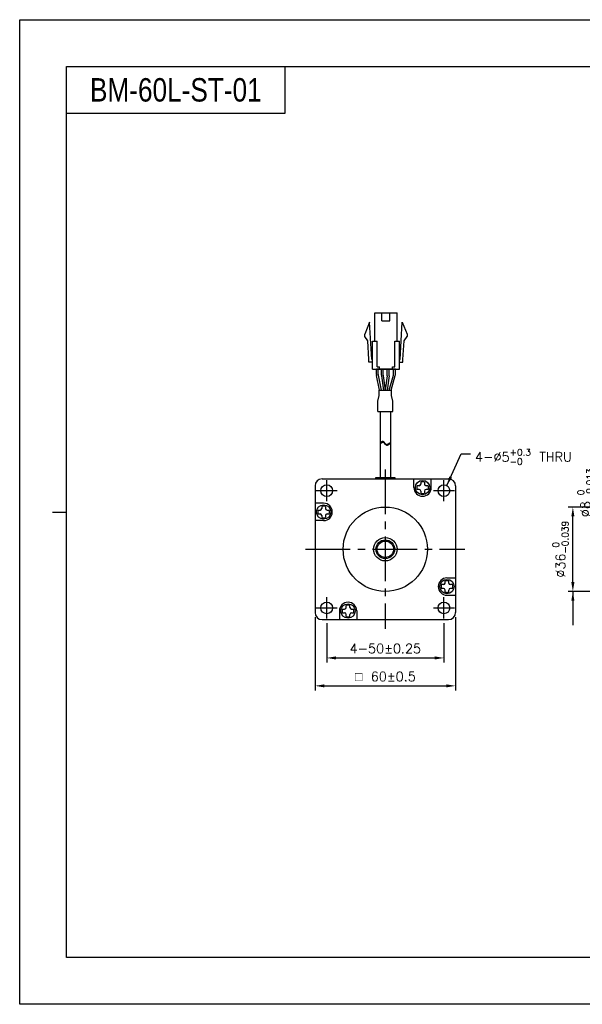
# Model space of a CAD drawing. Header units: millimetres. Extents: x 0 to 594, y 0 to 420.
# Tile 1 of 2: x 0 to 240, y 0 to 420. Entities that reach past the tile are written whole.
import ezdxf

# ---------------------------------------------------------------- set-up
doc = ezdxf.new("R2010")
doc.units = ezdxf.units.MM
doc.header["$PDSIZE"] = -1
doc.linetypes.add('CENTER2', pattern=[28.575, 19.05, -3.175, 3.175, -3.175])
doc.layers.add('\\M+5B4D6\\M+5CAB5\\M+5CFDF', color=7, linetype='Continuous', lineweight=25)
doc.styles.add('H', font='txt')
doc.styles.get("Standard").update_dxf_attribs({"font": 'txt.shx', "bigfont": 'whgtxt.shx'})
doc.dimstyles.new('ISO-25', dxfattribs={"dimtxt": 2.5, "dimasz": 2.5, "dimexe": 1.25, "dimexo": 0.625, "dimtad": 1, "dimtxsty": 'Standard', "dimcen": 2.5, "dimadec": 0, "dimazin": 0, "dimtfac": 1, "dimtmove": 0, "dimatfit": 3, "dimfxl": 0, "dimarcsym": 0})

# ---------------------------------------------------------------- blocks, each defined once
blk = doc.blocks.new('*D7')
at = {"color": 8, "lineweight": -2}
for p, q in [((126.04, 165.11), (126.04, 133.84)), ((186.04, 165.11), (186.04, 133.84)), ((130.04, 135.84), (182.04, 135.84))]:
    blk.add_line(p, q, dxfattribs=at)
at = {"color": 8}
for points in [[(130.04, 136.5), (130.04, 135.17), (126.04, 135.84)], [(182.04, 136.5), (182.04, 135.17), (186.04, 135.84)]]:
    blk.add_solid(points, dxfattribs=at)
at = {"layer": 'Defpoints', "color": 0}
for p in [(126.04, 167.11), (186.04, 167.11), (186.04, 135.84)]:
    blk.add_point(p, dxfattribs=at)
at = {"color": 3, "insert": (156.04, 139.84), "char_height": 4, "attachment_point": 5}
blk.add_mtext('\\A1;{\\Famgdt;o} 60±0.5', dxfattribs=at)
blk = doc.blocks.new('*D8')
at = {"color": 8, "lineweight": -2}
for p, q in [((131.04, 162.61), (131.04, 145.75)), ((181.04, 162.61), (181.04, 145.75)), ((135.04, 147.75), (177.04, 147.75))]:
    blk.add_line(p, q, dxfattribs=at)
at = {"color": 8}
for points in [[(135.04, 148.42), (135.04, 147.08), (131.04, 147.75)], [(177.04, 148.42), (177.04, 147.08), (181.04, 147.75)]]:
    blk.add_solid(points, dxfattribs=at)
at = {"layer": 'Defpoints', "color": 0}
for p in [(131.04, 164.61), (181.04, 164.61), (181.04, 147.75)]:
    blk.add_point(p, dxfattribs=at)
at = {"color": 3, "insert": (156.04, 151.75), "char_height": 4, "attachment_point": 5}
blk.add_mtext('\\A1;4-50±0.25', dxfattribs=at)
blk = doc.blocks.new('*D10')
at = {"color": 8, "lineweight": -2}
for p, q in [((286.49, 212.11), (234.08, 212.11)), ((236.08, 180.11), (236.08, 208.11)), ((286.49, 176.11), (234.08, 176.11))]:
    blk.add_line(p, q, dxfattribs=at)
at = {"color": 8}
for points in [[(235.42, 208.11), (236.75, 208.11), (236.08, 212.11)], [(235.42, 180.11), (236.75, 180.11), (236.08, 176.11)]]:
    blk.add_solid(points, dxfattribs=at)
at = {"layer": 'Defpoints', "color": 0}
for p in [(236.08, 212.11), (288.49, 212.11), (288.49, 176.11)]:
    blk.add_point(p, dxfattribs=at)
at = {"color": 3, "insert": (230.82, 194.11), "char_height": 4, "attachment_point": 5, "rotation": 90}
blk.add_mtext('\\A1;%%C36{\\H2.800000;\\S 0^ -0.039;}', dxfattribs=at)
blk = doc.blocks.new('*D14')
at = {"color": 8, "lineweight": -2}
for p, q in [((246.68, 202.11), (246.68, 230.24)), ((283.36, 198.11), (244.68, 198.11)), ((246.68, 190.11), (246.68, 198.11)), ((267.99, 190.11), (244.68, 190.11)), ((246.68, 186.11), (246.68, 182.11))]:
    blk.add_line(p, q, dxfattribs=at)
at = {"color": 8}
for points in [[(246.01, 202.11), (247.35, 202.11), (246.68, 198.11)], [(246.01, 186.11), (247.35, 186.11), (246.68, 190.11)]]:
    blk.add_solid(points, dxfattribs=at)
at = {"layer": 'Defpoints', "color": 0}
for p in [(246.68, 198.11), (285.36, 198.11), (269.99, 190.11)]:
    blk.add_point(p, dxfattribs=at)
at = {"color": 3, "insert": (241.41, 218.17), "char_height": 4, "attachment_point": 5, "rotation": 90}
blk.add_mtext('\\A1;%%C8{\\H2.800000;\\S 0^ -0.013;}', dxfattribs=at)

msp = doc.modelspace()

# ---------------------------------------------------------------- linework, layer by layer
for p, q in [((113.2289, 400), (113.2289, 380)), ((113.2289, 380), (20, 380)), ((151.5474, 282.9217), (151.5474, 294.9217)), ((154.5974, 291.5217), (154.5974, 294.9217)), ((157.9974, 291.5217), (157.9974, 294.9217)), ((161.0474, 282.9217), (161.0474, 294.9217)), ((149.2974, 290.9217), (147.2974, 285.9217)), ((150.2474, 275.1217), (149.2974, 290.9217)), ((162.3474, 275.1217), (163.2974, 290.9217)), ((163.2974, 290.9217), (165.2974, 285.9217)), ((147.2974, 284.9217), (147.2974, 285.9217)), ((165.2974, 285.9217), (165.2974, 284.9217)), ((148.5746, 282.9497), (147.2974, 284.9217)), ((149.0496, 275.0497), (148.5746, 282.9497)), ((150.5474, 270.9217), (150.5474, 282.9217)), ((152.5474, 271.9217), (152.5474, 282.9217)), ((160.0474, 271.9217), (160.0474, 282.9217)), ((162.0474, 270.9217), (162.0474, 282.9217)), ((163.5452, 275.0497), (164.0202, 282.9497)), ((164.0202, 282.9497), (165.2974, 284.9217)), ((149.0474, 273.9217), (149.0474, 275.1217)), ((163.5474, 273.9217), (163.5474, 275.1217)), ((152.2411, 268.642), (152.2411, 270.9217)), ((160.3537, 270.9217), (152.2411, 270.9217)), ((153.0411, 268.7233), (153.0411, 270.9217)), ((153.5474, 270.9217), (153.5474, 271.9217)), ((159.0474, 270.9217), (159.0474, 271.9217)), ((159.5537, 268.9143), (159.5537, 270.9217)), ((160.3537, 268.8036), (160.3537, 270.9217)), ((153.5784, 261.9217), (152.282, 268.24)), ((154.3951, 261.9217), (153.082, 268.3213)), ((157.6595, 261.9217), (159.4786, 268.3714)), ((158.4907, 261.9217), (160.2786, 268.2607)), ((153.8865, 252.9373), (153.8865, 224.6516)), ((158.1865, 252.9373), (158.1865, 224.6516)), ((153.8865, 239.5515), (154.5846, 240.0467)), ((153.8865, 239.2175), (154.5846, 239.7127)), ((154.5846, 240.0467), (154.8225, 240.15)), ((154.5846, 239.7127), (154.8225, 239.8161)), ((154.8225, 240.15), (155.0467, 240.1632)), ((154.8225, 239.8161), (155.0467, 239.8292)), ((155.0467, 240.1632), (155.2018, 240.0996)), ((155.0467, 239.8292), (155.2018, 239.7656)), ((155.2018, 240.0996), (155.3447, 239.982)), ((155.2018, 239.7656), (155.3447, 239.648)), ((155.3447, 239.982), (155.4811, 239.8265)), ((155.3447, 239.648), (155.4811, 239.4925)), ((155.4811, 239.8265), (155.6172, 239.6486)), ((155.4811, 239.4925), (155.6172, 239.3146)), ((155.6172, 239.6486), (155.7592, 239.4642)), ((155.7592, 239.4642), (155.9393, 239.2583)), ((156.9415, 238.899), (158.1865, 239.6085)), ((155.6172, 239.3146), (155.7592, 239.1302)), ((155.7592, 239.1302), (155.9393, 238.9243)), ((155.9393, 239.2583), (156.1327, 239.0794)), ((155.9393, 238.9243), (156.1327, 238.7454)), ((156.1327, 239.0794), (156.3356, 238.9417)), ((156.1327, 238.7454), (156.3356, 238.6077)), ((156.3356, 238.9417), (156.5452, 238.8594)), ((156.3356, 238.6077), (156.5452, 238.5254)), ((156.5452, 238.8594), (156.758, 238.8468)), ((156.5452, 238.5254), (156.758, 238.5128)), ((156.758, 238.8468), (156.9415, 238.899)), ((156.758, 238.5128), (156.9415, 238.565)), ((156.9415, 238.565), (158.1865, 239.2745)), ((168.2365, 220.4275), (168.2365, 224.1073)), ((171.1365, 222.796), (171.1365, 221.9275)), ((172.7365, 222.796), (172.7365, 221.9275)), ((175.6365, 220.4275), (175.6365, 224.1073)), ((170.4365, 221.2275), (169.568, 221.2275)), ((170.4365, 219.6275), (169.568, 219.6275)), ((171.1365, 218.9275), (171.1365, 218.0589)), ((172.7365, 218.9275), (172.7365, 218.0589)), ((174.3051, 221.2275), (173.4365, 221.2275)), ((174.3051, 219.6275), (173.4365, 219.6275)), ((129.7163, 213.7073), (126.0365, 213.7073)), ((127.3478, 210.8073), (128.2163, 210.8073)), ((128.9163, 212.3758), (128.9163, 211.5073)), ((130.5163, 212.3758), (130.5163, 211.5073)), ((131.2163, 210.8073), (132.0849, 210.8073)), ((129.7163, 206.3073), (126.0365, 206.3073)), ((127.3478, 209.2073), (128.2163, 209.2073)), ((128.9163, 208.5073), (128.9163, 207.6387)), ((130.5163, 208.5073), (130.5163, 207.6387)), ((131.2163, 209.2073), (132.0849, 209.2073)), ((157.973, 197.6073), (154.1, 197.6073)), ((159.5365, 196.0438), (159.5365, 192.1708)), ((182.3567, 181.9073), (186.0365, 181.9073)), ((180.8567, 179.0073), (179.9882, 179.0073)), ((180.8567, 177.4073), (179.9882, 177.4073)), ((181.5567, 179.7073), (181.5567, 180.5758)), ((181.5567, 175.8387), (181.5567, 176.7073)), ((183.1567, 179.7073), (183.1567, 180.5758)), ((183.1567, 175.8387), (183.1567, 176.7073)), ((184.7253, 179.0073), (183.8567, 179.0073)), ((184.7253, 177.4073), (183.8567, 177.4073)), ((182.3567, 174.5073), (186.0365, 174.5073)), ((137.768, 168.5871), (138.6365, 168.5871)), ((139.3365, 169.2871), (139.3365, 170.1556)), ((140.9365, 169.2871), (140.9365, 170.1556)), ((141.6365, 168.5871), (142.5051, 168.5871)), ((136.4365, 167.7871), (136.4365, 164.1073)), ((137.768, 166.9871), (138.6365, 166.9871)), ((139.3365, 165.4186), (139.3365, 166.2871)), ((140.9365, 165.4186), (140.9365, 166.2871)), ((141.6365, 166.9871), (142.5051, 166.9871)), ((143.8365, 167.7871), (143.8365, 164.1073))]:
    msp.add_line(p, q)
at = {"color": 0}
for p, q in [((154.3773, 268.3272), (154.3773, 270.9217)), ((155.1773, 268.3801), (155.1773, 270.9217)), ((156.8773, 268.3801), (156.8773, 270.9217)), ((157.6773, 268.3272), (157.6773, 270.9217)), ((154.3947, 268.0636), (155.2111, 261.9217)), ((155.1947, 268.1166), (156.0182, 261.9217)), ((156.8598, 268.1166), (156.0363, 261.9217)), ((157.6598, 268.0636), (156.8434, 261.9217)), ((153.4367, 261.9217), (158.636, 261.9217)), ((153.4367, 259.673), (153.4367, 261.9217)), ((158.636, 259.673), (158.636, 261.9217)), ((152.8167, 257.3484), (153.4367, 259.673)), ((152.8167, 252.9373), (152.8167, 257.3484)), ((159.2564, 257.3471), (158.636, 259.673)), ((159.2564, 252.9373), (159.2564, 257.3471)), ((152.8167, 252.9373), (159.2564, 252.9373))]:
    msp.add_line(p, q, dxfattribs=at)
at = {"color": 1, "linetype": 'CENTER2'}
for p, q in [((156.0365, 228.1073), (156.0365, 160.1073)), ((131.0365, 214.6073), (131.0365, 223.6073)), ((181.0365, 214.6073), (181.0365, 223.6073)), ((126.5365, 219.1073), (135.5365, 219.1073)), ((176.5365, 219.1073), (185.5365, 219.1073)), ((122.0365, 194.1073), (190.0365, 194.1073)), ((131.0365, 164.6073), (131.0365, 173.6073)), ((181.0365, 164.6073), (181.0365, 173.6073)), ((126.5365, 169.1073), (135.5365, 169.1073)), ((176.5365, 169.1073), (185.5365, 169.1073))]:
    msp.add_line(p, q, dxfattribs=at)
at = {"ltscale": 0.3}
for p, q in [((129.0365, 224.1073), (183.0365, 224.1073)), ((126.0365, 221.1073), (126.0365, 167.1073)), ((186.0365, 221.1073), (186.0365, 167.1073)), ((129.0365, 164.1073), (183.0365, 164.1073))]:
    msp.add_line(p, q, dxfattribs=at)
at = {"color": 4}
msp.add_line((14, 210), (20, 210), dxfattribs=at)
at = {"color": 6}
msp.add_lwpolyline([(0, 420), (594, 420), (594, 0), (0, 0)], close=True, dxfattribs=at)
at = {"color": 4}
msp.add_lwpolyline([(20, 400), (574, 400), (574, 20), (20, 20)], close=True, dxfattribs=at)
for points in [[(151.5474, 294.9217), (161.0474, 294.9217)], [(154.5974, 291.5217), (157.9974, 291.5217)], [(150.5474, 282.9217), (152.5474, 282.9217)], [(160.0474, 282.9217), (162.0474, 282.9217)], [(150.5474, 273.9217), (149.0474, 273.9217)], [(150.5474, 273.9217), (149.0474, 273.9217)], [(150.5474, 275.1217), (150.2474, 275.1217)], [(162.0474, 275.1217), (162.3474, 275.1217)], [(162.0474, 273.9217), (163.5474, 273.9217)], [(162.0474, 273.9217), (163.5474, 273.9217)], [(150.5474, 270.9217), (162.0474, 270.9217)], [(152.5474, 271.9217), (153.5474, 271.9217)], [(159.0474, 271.9217), (160.0474, 271.9217)]]:
    msp.add_lwpolyline(points)
for centre, radius in [((171.9365, 220.4275), 3.0521), ((131.0365, 219.1073), 2.5), ((181.0365, 219.1073), 2.5), ((129.7163, 210.0073), 3.0521), ((156.0365, 194.1073), 18), ((156.0365, 194.1073), 5), ((156.0365, 194.1073), 4), ((156.0365, 194.1073), 3.5), ((182.3567, 178.2073), 3.0521), ((131.0365, 169.1073), 2.5), ((140.1365, 167.7871), 3.0521), ((181.0365, 169.1073), 2.5)]:
    msp.add_circle(centre, radius)
for centre, radius, start, end in [((157.5537, 268.9143), 2, 344.249037, 0), ((158.3537, 268.8036), 2, 344.249037, 0), ((154.2411, 268.642), 2, 180, 191.595436), ((155.0411, 268.7233), 2, 180, 191.595436), ((171.9365, 220.4275), 2.5, 71.337147, 108.662997), ((171.9365, 220.4275), 3.7, 180, 0), ((171.9365, 220.4275), 2.5, 161.337032, 198.662882), ((170.4365, 221.9275), 0.7, 270, 0), ((170.4365, 218.9275), 0.7, 0, 90), ((173.4365, 221.9275), 0.7, 180, 270), ((173.4365, 218.9275), 0.7, 90, 180), ((171.9365, 220.4275), 2.5, 341.337118, 18.662968), ((171.9365, 220.4275), 2.5, 251.337003, 288.662853), ((129.7163, 210.0073), 2.5, 161.337147, 198.662997), ((128.2163, 211.5073), 0.7, 270, 0), ((129.7163, 210.0073), 2.5, 71.337118, 108.662968), ((129.7163, 210.0073), 3.7, 270, 90), ((131.2163, 211.5073), 0.7, 180, 270), ((129.7163, 210.0073), 2.5, 341.337003, 18.662853), ((128.2163, 208.5073), 0.7, 0, 90), ((129.7163, 210.0073), 2.5, 251.337032, 288.662882), ((131.2163, 208.5073), 0.7, 90, 180), ((182.3567, 178.2073), 3.7, 90, 270), ((182.3567, 178.2073), 2.5, 71.337032, 108.662882), ((182.3567, 178.2073), 2.5, 161.337003, 198.662853), ((180.8567, 179.7073), 0.7, 270, 0), ((180.8567, 176.7073), 0.7, 0, 90), ((183.8567, 179.7073), 0.7, 180, 270), ((183.8567, 176.7073), 0.7, 90, 180), ((182.3567, 178.2073), 2.5, 341.337147, 18.662997), ((182.3567, 178.2073), 2.5, 251.337118, 288.662968), ((140.1365, 167.7871), 3.7, 0, 180), ((140.1365, 167.7871), 2.5, 161.337118, 198.662968), ((138.6365, 169.2871), 0.7, 270, 0), ((140.1365, 167.7871), 2.5, 71.337003, 108.662853), ((141.6365, 169.2871), 0.7, 180, 270), ((140.1365, 167.7871), 2.5, 341.337032, 18.662882), ((138.6365, 166.2871), 0.7, 0, 90), ((140.1365, 167.7871), 2.5, 251.337147, 288.662997), ((141.6365, 166.2871), 0.7, 90, 180)]:
    msp.add_arc(centre, radius, start, end)
at = {"color": 0}
for centre, start, end in [((156.3773, 268.3272), 180, 187.571875), ((157.1773, 268.3801), 180, 187.571875), ((154.8773, 268.3801), 352.428125, 0), ((155.6773, 268.3272), 352.428125, 0)]:
    msp.add_arc(centre, 2, start, end, dxfattribs=at)
at = {"ltscale": 0.3}
for centre, start, end in [((129.0365, 221.1073), 90, 180), ((183.0365, 221.1073), 0, 90), ((129.0365, 167.1073), 180, 270), ((183.0365, 167.1073), 270, 0)]:
    msp.add_arc(centre, 3, start, end, dxfattribs=at)
at = {"layer": '\\M+5B4D6\\M+5CAB5\\M+5CFDF'}
for p, q in [((152.0358, 224.6516), (160.0372, 224.6516)), ((152.0358, 224.1073), (152.0358, 224.6516)), ((160.0372, 224.6516), (160.0372, 224.1073))]:
    msp.add_line(p, q, dxfattribs=at)

# ---------------------------------------------------------------- texts
at = {"insert": (30, 390), "char_height": 10, "attachment_point": 4, "style": 'H'}
msp.add_mtext_dynamic_manual_height_columns('{\\fArial|b0|i0|c0|p34;\\W0.8;BM-60L-ST-01}', width=125.985451, gutter_width=12.5, heights=[0], dxfattribs=at)
at = {"color": 3, "insert": (194.3442, 236.8471), "char_height": 4, "attachment_point": 1}
msp.add_mtext('\\A1;4-%%C5{\\H0.7x;\\S+0.3^ -0;} THRU', dxfattribs=at)

# ---------------------------------------------------------------- dimensions: what is measured, and where the dimension line sits
for base, p1, p2, override, picture, middle in [((246.6802, 198.1073), (269.9919, 190.1073), (285.358, 198.1073), {"dimscale": 2, "dimtxt": 2, "dimasz": 2, "dimexe": 1, "dimexo": 1, "dimgap": 1, "dimdec": 3, "dimzin": 9, "dimdsep": 46, "dimcen": 0, "dimclrd": 8, "dimclre": 8, "dimclrt": 3, "dimadec": 3, "dimazin": 2, "dimtol": 1, "dimlim": 0, "dimtm": 0.013, "dimtfac": 0.7, "dimtdec": 3, "dimfxl": 0.6, "dimtolj": 1, "dimtzin": 9, "dimarcsym": 1}, '*D14', (241.4135, 218.174)), ((236.0836, 212.1073), (288.4919, 176.1073), (288.4919, 212.1073), {"dimscale": 2, "dimtxt": 2, "dimasz": 2, "dimexe": 1, "dimexo": 1, "dimgap": 1, "dimdec": 3, "dimzin": 9, "dimdsep": 46, "dimcen": 0, "dimclrd": 8, "dimclre": 8, "dimclrt": 3, "dimadec": 3, "dimazin": 2, "dimtol": 1, "dimtm": 0.039, "dimtfac": 0.7, "dimtdec": 3, "dimfxl": 0.6, "dimtolj": 1, "dimtzin": 9, "dimarcsym": 1}, '*D10', (230.8169, 194.1073))]:
    dim = msp.add_linear_dim(base=base, p1=p1, p2=p2, angle=90, text='%%C<>', dimstyle='ISO-25', override=override)
    dim.commit()
    dim.dimension.update_dxf_attribs({"geometry": picture, "text_midpoint": middle})
for base, p1, p2, text, override, picture, middle in [((186.0365, 135.8353), (126.0365, 167.1073), (186.0365, 167.1073), '{\\Famgdt;o} <>', {"dimscale": 2, "dimtxt": 2, "dimasz": 2, "dimexe": 1, "dimexo": 1, "dimgap": 1, "dimdec": 3, "dimzin": 9, "dimdsep": 46, "dimcen": 0, "dimclrd": 8, "dimclre": 8, "dimclrt": 3, "dimadec": 3, "dimazin": 2, "dimtol": 1, "dimtp": 0.5, "dimtm": 0.5, "dimtdec": 3, "dimfxl": 0.6, "dimtolj": 1, "dimtzin": 9, "dimarcsym": 1}, '*D7', (156.0365, 139.8353)), ((181.0365, 147.7485), (131.0365, 164.6073), (181.0365, 164.6073), '4-<>', {"dimscale": 2, "dimtxt": 2, "dimasz": 2, "dimexe": 1, "dimexo": 1, "dimgap": 1, "dimdec": 3, "dimzin": 9, "dimdsep": 46, "dimcen": 0, "dimclrd": 8, "dimclre": 8, "dimclrt": 3, "dimadec": 3, "dimazin": 2, "dimtol": 1, "dimtp": 0.25, "dimtm": 0.25, "dimtdec": 3, "dimfxl": 0.6, "dimtolj": 1, "dimtzin": 9, "dimarcsym": 1}, '*D8', (156.0365, 151.7485))]:
    dim = msp.add_linear_dim(base=base, p1=p1, p2=p2, text=text, dimstyle='ISO-25', override=override)
    dim.commit()
    dim.dimension.update_dxf_attribs({"geometry": picture, "text_midpoint": middle})

# ---------------------------------------------------------------- leaders
at = {"annotation_type": 0, "has_hookline": 1, "hookline_direction": 0, "text_width": 42.1167}
msp.add_leader([(182.3023, 221.2631), (188.3442, 234.8471), (192.3442, 234.8471)], dimstyle='ISO-25', override={"dimscale": 2, "dimtxt": 2, "dimasz": 2, "dimexe": 1, "dimexo": 1, "dimgap": 1, "dimtad": 0, "dimdec": 3, "dimzin": 9, "dimdsep": 46, "dimcen": 0, "dimclrd": 8, "dimclre": 8, "dimclrt": 3, "dimadec": 3, "dimazin": 2, "dimtdec": 3, "dimfxl": 0.6, "dimtolj": 1, "dimtzin": 1, "dimarcsym": 1}, dxfattribs=at)
msp.add_leader([(236.0836, 176.1073), (236.0836, 161.742)], dimstyle='ISO-25', override={"dimscale": 2, "dimtxt": 2, "dimasz": 2, "dimexe": 1, "dimexo": 1, "dimgap": 1, "dimtad": 0, "dimdec": 3, "dimzin": 9, "dimdsep": 46, "dimcen": 0, "dimclrd": 8, "dimclre": 8, "dimclrt": 3, "dimadec": 3, "dimazin": 2, "dimtdec": 3, "dimfxl": 0.6, "dimtolj": 1, "dimtzin": 1, "dimarcsym": 1})

doc.saveas('drawing.dxf')
